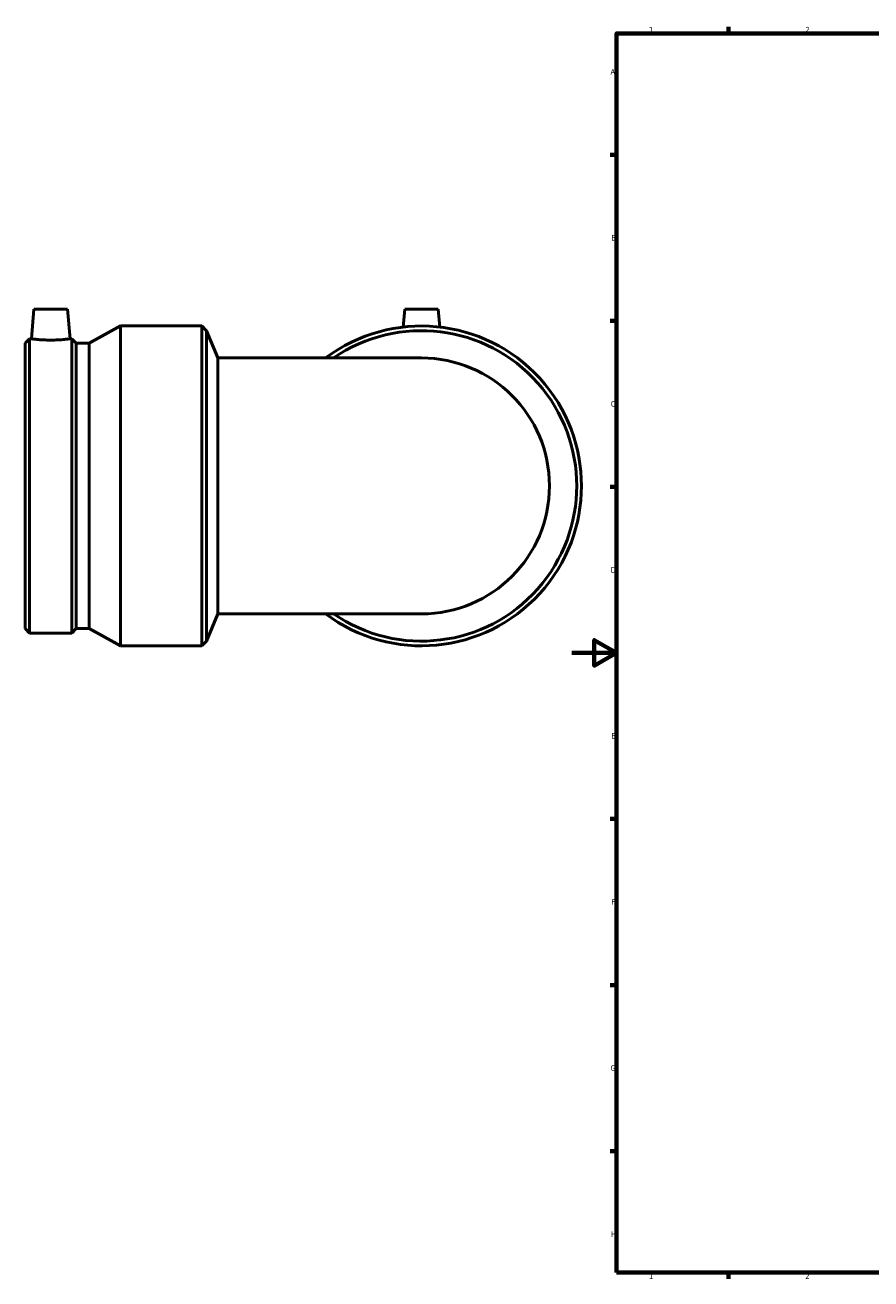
# Model space of a CAD drawing. Header units: millimetres. Extents: x -578 to 1491, y -296 to 1203.
# Tile 1 of 8: x -244 to 134, y 17 to 578. Entities that reach past the tile are written whole.
import ezdxf

# ---------------------------------------------------------------- set-up
doc = ezdxf.new("R2010")
doc.units = ezdxf.units.MM
doc.layers.add('Border (ISO)', color=7, linetype='Continuous', lineweight=70)
doc.layers.add('Visible (ISO)', color=7, linetype='Continuous', lineweight=50)
doc.styles.add('Note Text (ISO)', font='tahoma.ttf')

# ---------------------------------------------------------------- blocks, each defined once
blk = doc.blocks.new('Borders Default Border')
at = {"layer": 'Border (ISO)'}
for p, q in [((70.08, 574), (70.08, 576.9)), ((20, 519.75), (17.1, 519.75)), ((20, 445.5), (17.1, 445.5)), ((20, 371.25), (17.1, 371.25)), ((20, 222.75), (17.1, 222.75)), ((20, 148.5), (17.1, 148.5)), ((20, 74.25), (17.1, 74.25)), ((70.08, 20), (70.08, 17.1))]:
    blk.add_line(p, q, dxfattribs=at)
at = {"layer": 'Border (ISO)', "flags": 128}
for points in [[(20, 20), (20, 574), (821, 574), (821, 20), (20, 20)], [(0, 297), (20, 297), (10, 302.77), (10, 291.23), (20, 297)]]:
    blk.add_lwpolyline(points, dxfattribs=at)
at = {"layer": 'Border (ISO)', "color": 232, "true_color": 0xca0064, "char_height": 2.5, "attachment_point": 7, "style": 'Note Text (ISO)'}
for s, insert in [('1', (34.48, 574.4)), ('2', (104.37, 574.4)), ('A', (17.29, 555.62)), ('B', (17.59, 481.37)), ('C', (17.43, 407.08)), ('D', (17.43, 332.88)), ('E', (17.64, 258.63)), ('F', (17.7, 184.38)), ('G', (17.31, 110.08)), ('H', (17.44, 35.88)), ('1', (34.48, 17.1)), ('2', (104.37, 17.1))]:
    blk.add_mtext(s, dxfattribs=dict(at, insert=insert))

msp = doc.modelspace()

# ---------------------------------------------------------------- linework, layer by layer
at = {"layer": 'Visible (ISO)'}
for p, q in [((-240.486, 450.677), (-241.643, 437.457)), ((-240.486, 450.677), (-225.486, 450.677)), ((-225.486, 450.677), (-224.33, 437.457)), ((-74.721, 450.677), (-75.419, 442.706)), ((-74.721, 450.677), (-59.721, 450.677)), ((-59.721, 450.677), (-59.024, 442.706)), ((-215.804, 435.484), (-201.741, 443.177)), ((-201.741, 300.177), (-201.741, 443.177)), ((-201.741, 443.177), (-165.441, 443.177)), ((-165.441, 300.177), (-165.441, 443.177)), ((-163.347, 441.083), (-165.441, 443.177)), ((-244.441, 435.484), (-242.468, 437.457)), ((-242.468, 305.897), (-242.468, 437.457)), ((-242.468, 437.457), (-241.643, 437.457)), ((-224.33, 437.457), (-223.505, 437.457)), ((-223.505, 305.897), (-223.505, 437.457)), ((-221.531, 435.484), (-223.505, 437.457)), ((-163.347, 302.272), (-163.347, 441.083)), ((-158.291, 428.877), (-163.347, 441.083)), ((-244.441, 307.871), (-244.441, 435.484)), ((-221.531, 307.871), (-221.531, 435.484)), ((-221.531, 435.484), (-215.804, 435.484)), ((-215.804, 307.871), (-215.804, 435.484)), ((-158.291, 428.877), (-158.291, 314.477)), ((-67.221, 428.877), (-158.291, 428.877)), ((-158.291, 314.477), (-163.347, 302.272)), ((-158.291, 314.477), (-67.221, 314.477)), ((-244.441, 307.871), (-242.468, 305.897)), ((-242.468, 305.897), (-223.505, 305.897)), ((-221.531, 307.871), (-223.505, 305.897)), ((-221.531, 307.871), (-215.804, 307.871)), ((-215.804, 307.871), (-201.741, 300.177)), ((-201.741, 300.177), (-165.441, 300.177)), ((-163.347, 302.272), (-165.441, 300.177))]:
    msp.add_line(p, q, dxfattribs=at)
for radius, start, end in [(71.5, 233.1301, 126.8699), (69.406, 235.50124, 124.49876), (57.2, 270, 90)]:
    msp.add_arc((-67.221, 371.677), radius, start, end, dxfattribs=at)
msp.add_open_spline([(-224.33, 437.457), (-224.33, 437.457), (-224.546, 437.427), (-225.425, 437.319), (-226.089, 437.242), (-227.622, 437.097), (-228.595, 437.019), (-230.731, 436.909), (-231.894, 436.879), (-234.079, 436.879), (-235.242, 436.909), (-237.378, 437.019), (-238.351, 437.097), (-239.884, 437.242), (-240.547, 437.319), (-241.427, 437.427), (-241.643, 437.457), (-241.643, 437.457)], degree=3, knots=[1.3098045, 1.3098045, 1.3098045, 1.3098045, 1.6370334, 1.6370334, 1.9642622, 1.9642622, 2.2919356, 2.2919356, 2.6196091, 2.6196091, 2.9472825, 2.9472825, 3.2749559, 3.2749559, 3.6021848, 3.6021848, 3.9294136, 3.9294136, 3.9294136, 3.9294136], dxfattribs=at)

# ---------------------------------------------------------------- block references
msp.add_blockref('Borders Default Border', (0, 0))

doc.saveas('drawing.dxf')
